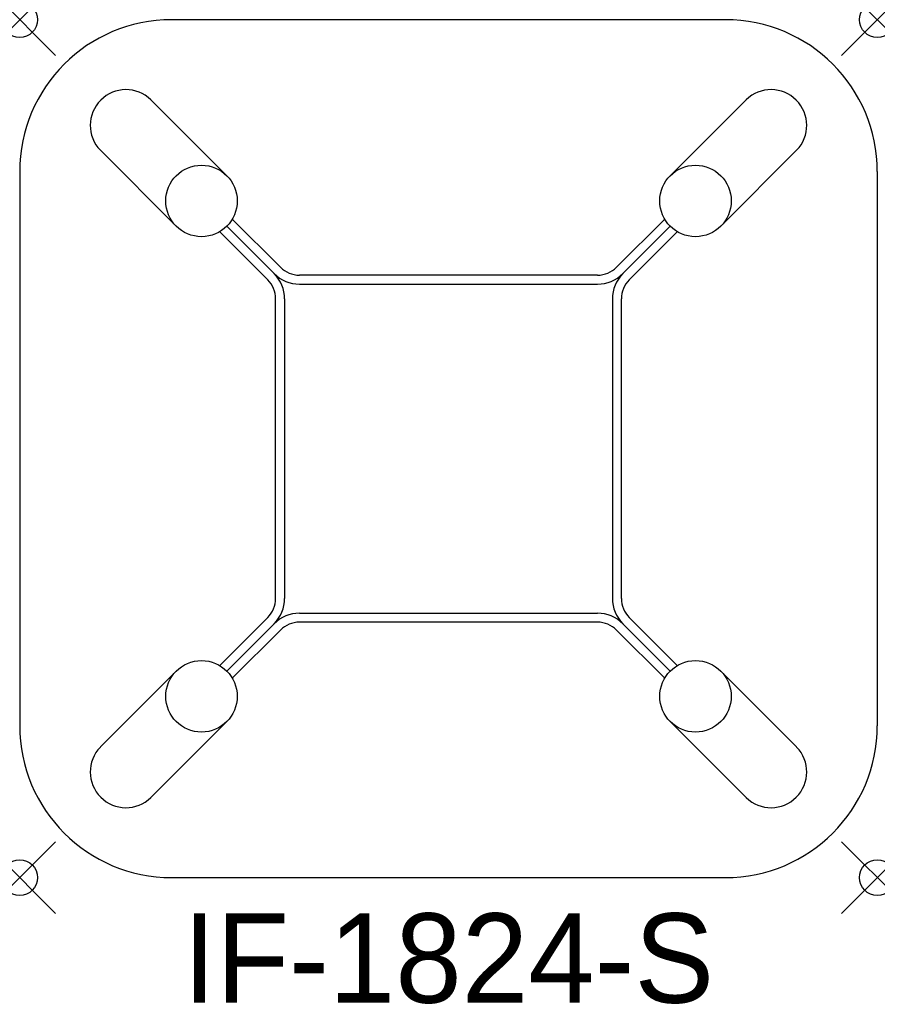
# Model space of a CAD drawing. Header units: inches. Extents: x 0 to 24, y -27.5 to 0.
import ezdxf
from ezdxf.enums import TextEntityAlignment as Align

# ---------------------------------------------------------------- set-up
doc = ezdxf.new("R2010")
doc.units = ezdxf.units.IN
doc.header["$PDMODE"] = 35
doc.layers.add('AFUCH-P', color=2, linetype='Continuous')
doc.layers.add('AFUCH-P-TN', color=2, linetype='Continuous')

msp = doc.modelspace()

# ---------------------------------------------------------------- linework, layer by layer
at = {"layer": 'AFUCH-P'}
for p, q in [((19.75, 0), (4.25, 0)), ((5.796, -4.364), (3.671, -2.24)), ((18.204, -4.364), (20.329, -2.24)), ((4.382, -5.779), (2.257, -3.654)), ((19.618, -5.779), (21.743, -3.654)), ((0, -4.25), (0, -19.75)), ((24, -4.25), (24, -19.75)), ((5.796, -5.779), (7.12, -7.103)), ((5.95, -5.579), (7.297, -6.926)), ((18.05, -5.579), (16.703, -6.926)), ((18.204, -5.779), (16.88, -7.103)), ((6.943, -7.279), (5.597, -5.933)), ((17.057, -7.279), (18.403, -5.933)), ((16.173, -7.146), (7.827, -7.146)), ((7.827, -7.396), (16.173, -7.396)), ((7.163, -16.19), (7.163, -7.81)), ((7.413, -7.81), (7.413, -16.19)), ((16.587, -7.81), (16.587, -16.19)), ((16.837, -16.19), (16.837, -7.81)), ((6.943, -16.721), (5.597, -18.067)), ((7.827, -16.605), (16.173, -16.605)), ((17.057, -16.721), (18.403, -18.067)), ((5.796, -18.222), (7.12, -16.898)), ((5.95, -18.421), (7.297, -17.074)), ((16.173, -16.855), (7.827, -16.855)), ((18.05, -18.421), (16.703, -17.074)), ((18.204, -18.222), (16.88, -16.898)), ((4.382, -18.222), (2.257, -20.346)), ((19.618, -18.222), (21.743, -20.346)), ((5.796, -19.636), (3.671, -21.76)), ((18.204, -19.636), (20.329, -21.76)), ((4.25, -24), (19.75, -24))]:
    msp.add_line(p, q, dxfattribs=at)
for centre in [(5.089, -5.071), (18.911, -5.071), (5.089, -18.929), (18.911, -18.929)]:
    msp.add_circle(centre, 1, dxfattribs=at)
for centre, radius, start, end in [((4.25, -4.25), 4.25, 90, 180), ((19.75, -4.25), 4.25, 0, 90), ((2.974, -2.957), 1, 45.7852, 224.2148), ((21.026, -2.957), 1, 315.7852, 134.2148), ((6.413, -7.81), 1, 0, 45), ((7.827, -6.396), 1, 225, 270), ((7.827, -6.396), 0.75, 225, 270), ((16.173, -6.396), 0.75, 270, 315), ((16.173, -6.396), 1, 270, 315), ((17.587, -7.81), 1, 135, 180), ((6.413, -7.81), 0.75, 0, 45), ((17.587, -7.81), 0.75, 135, 180), ((6.413, -16.19), 0.75, 315, 0), ((6.413, -16.19), 1, 315, 0), ((17.587, -16.19), 1, 180, 225), ((17.587, -16.19), 0.75, 180, 225), ((7.827, -17.605), 1, 90, 135), ((16.173, -17.605), 1, 45, 90), ((7.827, -17.605), 0.75, 90, 135), ((16.173, -17.605), 0.75, 45, 90), ((4.25, -19.75), 4.25, 180, 270), ((19.75, -19.75), 4.25, 270, 0), ((2.974, -21.044), 1, 135.7852, 314.2148), ((21.026, -21.044), 1, 225.7852, 44.2148)]:
    msp.add_arc(centre, radius, start, end, dxfattribs=at)
for p in [(0, 0), (24, 0), (0, -24), (24, -24)]:
    msp.add_point(p, dxfattribs=at)

# ---------------------------------------------------------------- texts
at = {"layer": 'AFUCH-P-TN'}
msp.add_text('IF-1824-S', height=2.5, dxfattribs=at).set_placement((12, -27.5), align=Align.CENTER)

doc.saveas('drawing.dxf')
